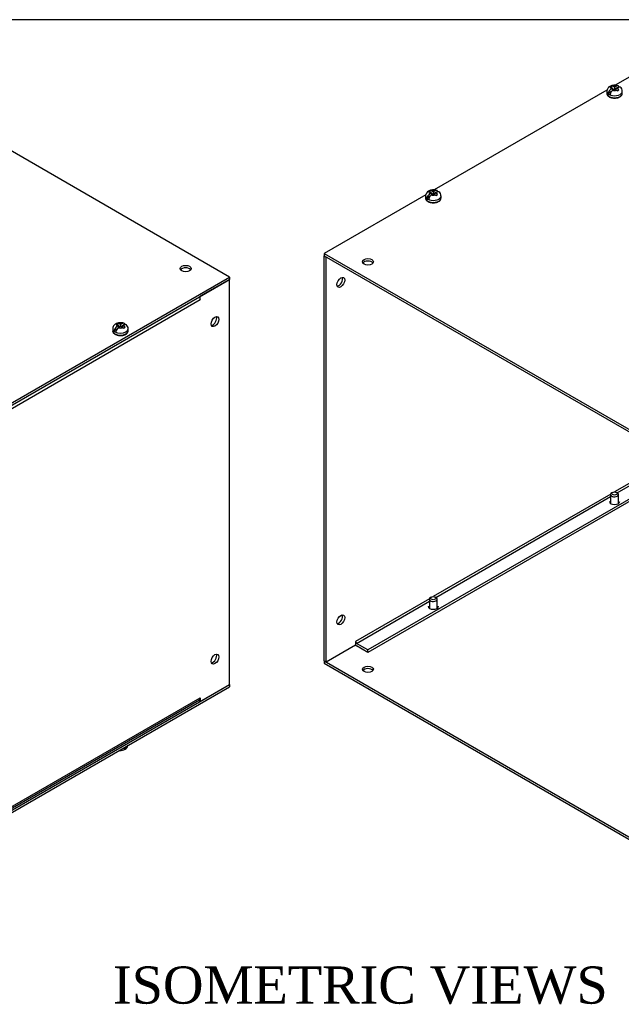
# Model space of a CAD drawing. Header units: inches. Extents: x 0 to 120, y -1 to 80.
# Tile 7 of 8: x 91 to 105, y 56 to 80. Entities that reach past the tile are written whole.
import ezdxf
from ezdxf.enums import TextEntityAlignment as Align

# ---------------------------------------------------------------- set-up
doc = ezdxf.new("R2010")
doc.units = ezdxf.units.IN
doc.header["$MEASUREMENT"] = 0
for name, color, linetype in [('COM55573-6', 7, 'Continuous'), ('COM55575-6', 7, 'Continuous'), ('Default', 7, 'Continuous'), ('SCS19491', 7, 'Continuous')]:
    doc.layers.add(name, color=color, linetype=linetype)
doc.styles.add('SEACAD_Times_New_Roman', font='times.ttf')

# ---------------------------------------------------------------- blocks, each defined once
blk = doc.blocks.new('SE6')
at = {"layer": 'COM55573-6', "color": 7, "linetype": 'Continuous'}
for p, q in [((106.483, 78.88), (105.042, 78.049)), ((104.841, 77.932), (100.657, 75.516)), ((100.455, 75.4), (97.998, 73.981)), ((97.998, 73.981), (106.585, 69.024)), ((97.998, 73.981), (97.998, 73.923)), ((97.998, 73.923), (106.585, 68.965)), ((97.998, 64.125), (106.585, 59.167)), ((97.998, 64.125), (97.998, 64.066)), ((97.998, 64.066), (106.585, 59.108))]:
    blk.add_line(p, q, dxfattribs=at)
for centre in [(99.058, 73.777), (99.058, 63.921)]:
    blk.add_ellipse(centre, major_axis=(0.133, 0), ratio=0.57735, dxfattribs=at)
for centre, major_axis, start_param, end_param in [((99.058, 73.719), (0.133, 0), 0.392819, 2.748773), ((105.025, 67.978), (0.125, 0), 3.141593, 6.283185), ((100.639, 65.445), (0.125, 0), 3.141593, 6.283185), ((99.058, 63.862), (0.133, 0), 0.392819, 2.748773)]:
    blk.add_ellipse(centre, major_axis=major_axis, ratio=0.57735, start_param=start_param, end_param=end_param, dxfattribs=at)
at = {"layer": 'COM55575-6', "color": 7, "linetype": 'Continuous'}
for p, q in [((97.998, 73.923), (98.049, 73.893)), ((97.998, 64.125), (97.998, 73.923)), ((98.049, 64.095), (98.049, 73.893)), ((106.325, 68.962), (105.025, 68.211)), ((105.089, 68.19), (106.351, 68.918)), ((106.534, 68.704), (99.058, 64.388)), ((106.534, 68.645), (99.058, 64.329)), ((104.931, 68.157), (100.639, 65.679)), ((100.704, 65.657), (104.93, 68.097)), ((100.545, 65.625), (98.756, 64.592)), ((98.781, 64.548), (100.544, 65.565)), ((98.756, 64.592), (98.756, 64.592)), ((98.756, 64.592), (98.756, 64.504)), ((99.058, 64.388), (98.781, 64.548)), ((98.756, 64.504), (98.049, 64.095)), ((99.058, 64.329), (98.781, 64.489)), ((99.058, 64.329), (99.058, 64.388)), ((97.998, 64.125), (98.049, 64.095))]:
    blk.add_line(p, q, dxfattribs=at)
for centre, major_axis in [((98.402, 73.281), (-0.067, -0.115)), ((98.402, 65.116), (-0.066, -0.115))]:
    blk.add_ellipse(centre, major_axis=major_axis, ratio=0.57735, dxfattribs=at)
for centre, major_axis, start_param, end_param in [((98.351, 73.31), (0.067, 0.115), 3.534412, 5.890366), ((98.351, 65.145), (0.067, 0.115), 3.534412, 5.890366), ((98.781, 64.577), (-0.018, 0.0312), 0.785398, 2.356194), ((98.781, 64.577), (-0.054, 0.0935), 2.015584, 2.356194)]:
    blk.add_ellipse(centre, major_axis=major_axis, ratio=0.57735, start_param=start_param, end_param=end_param, dxfattribs=at)
at = {"layer": 'SCS19491', "color": 7, "linetype": 'Continuous'}
for p, q in [((104.837, 77.904), (104.837, 77.855)), ((104.945, 77.894), (104.874, 77.853)), ((104.951, 78.032), (104.911, 78.006)), ((104.911, 78.006), (104.934, 77.998)), ((104.934, 77.998), (104.978, 77.975)), ((104.978, 77.975), (104.938, 77.952)), ((104.951, 77.989), (104.951, 78.032)), ((105.021, 77.999), (104.973, 78.025)), ((104.978, 77.925), (104.978, 77.975)), ((105.009, 77.944), (104.978, 77.961)), ((104.98, 77.927), (105.022, 77.951)), ((105.069, 78.027), (105.021, 77.999)), ((105.021, 77.999), (105.021, 77.95)), ((105.022, 77.951), (105.068, 77.927)), ((105.065, 77.963), (105.033, 77.945)), ((105.065, 77.976), (105.112, 78.003)), ((105.111, 77.951), (105.065, 77.976)), ((105.065, 77.929), (105.065, 77.976)), ((105.09, 77.912), (105.13, 77.938)), ((105.13, 77.938), (105.111, 77.951)), ((100.451, 75.372), (100.451, 75.323)), ((100.559, 75.362), (100.488, 75.321)), ((100.565, 75.5), (100.525, 75.474)), ((100.525, 75.474), (100.548, 75.466)), ((100.548, 75.466), (100.592, 75.443)), ((100.592, 75.443), (100.552, 75.419)), ((100.565, 75.457), (100.565, 75.5)), ((100.635, 75.467), (100.587, 75.493)), ((100.592, 75.393), (100.592, 75.443)), ((100.624, 75.412), (100.592, 75.428)), ((100.594, 75.395), (100.636, 75.419)), ((100.683, 75.495), (100.635, 75.467)), ((100.635, 75.467), (100.635, 75.418)), ((100.636, 75.419), (100.682, 75.395)), ((100.679, 75.431), (100.647, 75.413)), ((100.679, 75.444), (100.726, 75.471)), ((100.725, 75.419), (100.679, 75.444)), ((100.679, 75.396), (100.679, 75.444)), ((100.704, 75.379), (100.744, 75.405)), ((100.744, 75.405), (100.725, 75.419)), ((100.826, 75.323), (100.826, 75.372)), ((104.93, 68.149), (104.93, 67.931)), ((104.979, 68.2), (104.958, 68.188)), ((105.092, 68.188), (105.071, 68.2)), ((105.12, 67.931), (105.12, 68.149)), ((100.544, 65.617), (100.544, 65.398)), ((100.593, 65.668), (100.572, 65.656)), ((100.706, 65.656), (100.685, 65.668)), ((100.734, 65.398), (100.734, 65.617))]:
    blk.add_line(p, q, dxfattribs=at)
for centre, radius, start, end in [((104.97, 77.904), 0.131, 116.7226, 180.0322), ((105.015, 77.831), 0.144, 122.6431, 170.9725), ((105.023, 77.814), 0.236, 68.2523, 118.5284), ((105.058, 77.806), 0.144, 122.6435, 170.9722), ((104.938, 77.962), 0.0717, 61.1579, 79.3273), ((105.014, 77.827), 0.114, 48.339, 61.6041), ((105.089, 77.908), 0.121, 358.2288, 53.0458), ((100.637, 75.282), 0.236, 68.2523, 118.5284), ((100.584, 75.372), 0.131, 116.7226, 180.0322), ((100.629, 75.298), 0.144, 122.6431, 170.9725), ((100.672, 75.274), 0.144, 122.6435, 170.9722), ((100.552, 75.43), 0.0717, 61.1579, 79.3273), ((100.628, 75.294), 0.114, 48.339, 61.6041), ((100.703, 75.375), 0.121, 358.2288, 53.0458)]:
    blk.add_arc(centre, radius, start, end, dxfattribs=at)
for centre, major_axis, start_param, end_param in [((105.025, 77.904), (0.187, 0), 3.138529, 6.283185), ((105.025, 77.977), (0.0975, 0), 2.760151, 3.614224), ((105.025, 77.977), (0.0975, 0), 1.098165, 2.133766), ((105.025, 77.977), (-0.0975, 0), 1.098165, 2.03117), ((105.025, 77.977), (-0.0975, 0), 2.657556, 3.614224), ((105.025, 77.855), (-0.187, 0), 0, 3.141593), ((105.025, 77.916), (-0.186, 0), 0.623612, 0.947184), ((100.639, 75.445), (0.0975, 0), 1.098165, 2.133766), ((100.639, 75.372), (0.187, 0), 3.138529, 6.283185), ((100.639, 75.323), (-0.188, 0), 0, 3.141593), ((100.639, 75.384), (-0.186, 0), 0.623612, 0.947184), ((100.639, 75.445), (0.0975, 0), 2.760151, 3.614224), ((100.639, 75.445), (-0.0975, 0), 1.098165, 2.03117), ((100.639, 75.445), (-0.0975, 0), 2.657556, 3.614224), ((100.639, 75.372), (0.187, 0), 0, 0.001206), ((105.025, 68.149), (-0.095, 0), 5.497787, 6.283185), ((105.025, 68.149), (-0.095, 0), 0, 3.926991), ((100.639, 65.617), (-0.095, 0), 5.497787, 6.283185), ((100.639, 65.617), (-0.095, 0), 0, 3.926991)]:
    blk.add_ellipse(centre, major_axis=major_axis, ratio=0.57735, start_param=start_param, end_param=end_param, dxfattribs=at)
for centre in [(105.025, 68.174), (100.639, 65.642)]:
    blk.add_ellipse(centre, major_axis=(0.065, 0), ratio=0.57735, dxfattribs=at)
for points, knots in [([(105.133, 78.003), (105.133, 78.007), (105.132, 78.011), (105.129, 78.018), (105.128, 78.021), (105.124, 78.026), (105.122, 78.028), (105.117, 78.032), (105.114, 78.033), (105.108, 78.036), (105.105, 78.036), (105.098, 78.037), (105.095, 78.037), (105.088, 78.035), (105.084, 78.034), (105.077, 78.031), (105.073, 78.03), (105.069, 78.027)], [0, 0, 0, 0, 0.125, 0.125, 0.25, 0.25, 0.375, 0.375, 0.5, 0.5, 0.625, 0.625, 0.75, 0.75, 0.875, 0.875, 1, 1, 1, 1]), ([(105.112, 78.003), (105.115, 78.005), (105.119, 78.007), (105.127, 78.01), (105.13, 78.011), (105.137, 78.012), (105.141, 78.012), (105.147, 78.012), (105.151, 78.011), (105.156, 78.009), (105.159, 78.008), (105.162, 78.005), (105.162, 78.005), (105.162, 78.005)], [0, 0, 0, 0, 0.125, 0.125, 0.25, 0.25, 0.375, 0.375, 0.5, 0.5, 0.625, 0.625, 0.6401811, 0.6401811, 0.6401811, 0.6401811]), ([(104.839, 77.854), (104.839, 77.846), (104.839, 77.829), (104.855, 77.8), (104.883, 77.774), (104.923, 77.753), (104.971, 77.739), (105.025, 77.734), (105.078, 77.739), (105.122, 77.751), (105.143, 77.762), (105.152, 77.767)], [0, 0, 0, 0, 0.068187, 0.180815, 0.296191, 0.418819, 0.544665, 0.670297, 0.795938, 0.922297, 1, 1, 1, 1]), ([(105.152, 77.767), (105.16, 77.771), (105.178, 77.783), (105.2, 77.809), (105.213, 77.836), (105.211, 77.849), (105.211, 77.853)], [0, 0, 0, 0, 0.2011, 0.584088, 0.908309, 1, 1, 1, 1]), ([(100.748, 75.471), (100.747, 75.475), (100.746, 75.479), (100.743, 75.485), (100.742, 75.488), (100.738, 75.494), (100.736, 75.496), (100.731, 75.5), (100.728, 75.501), (100.722, 75.503), (100.719, 75.504), (100.712, 75.505), (100.709, 75.504), (100.702, 75.503), (100.698, 75.502), (100.691, 75.499), (100.687, 75.497), (100.683, 75.495)], [0, 0, 0, 0, 0.125, 0.125, 0.25, 0.25, 0.375, 0.375, 0.5, 0.5, 0.625, 0.625, 0.75, 0.75, 0.875, 0.875, 1, 1, 1, 1]), ([(100.453, 75.322), (100.453, 75.314), (100.453, 75.297), (100.469, 75.268), (100.497, 75.242), (100.537, 75.22), (100.585, 75.207), (100.639, 75.202), (100.692, 75.207), (100.736, 75.219), (100.757, 75.23), (100.766, 75.235)], [0, 0, 0, 0, 0.068187, 0.180815, 0.296191, 0.418819, 0.544665, 0.670297, 0.795938, 0.922297, 1, 1, 1, 1]), ([(100.726, 75.471), (100.729, 75.473), (100.733, 75.475), (100.741, 75.478), (100.744, 75.479), (100.751, 75.48), (100.755, 75.48), (100.762, 75.48), (100.765, 75.479), (100.77, 75.477), (100.773, 75.475), (100.776, 75.473), (100.776, 75.473), (100.777, 75.473)], [0, 0, 0, 0, 0.125, 0.125, 0.25, 0.25, 0.375, 0.375, 0.5, 0.5, 0.625, 0.625, 0.6401811, 0.6401811, 0.6401811, 0.6401811]), ([(100.766, 75.235), (100.774, 75.239), (100.792, 75.251), (100.815, 75.277), (100.827, 75.304), (100.825, 75.317), (100.825, 75.32)], [0, 0, 0, 0, 0.2011, 0.584088, 0.908309, 1, 1, 1, 1])]:
    blk.add_open_spline(points, degree=3, knots=knots, dxfattribs=at)
blk = doc.blocks.new('SE7')
at = {"layer": 'COM55573-6', "color": 7, "linetype": 'Continuous'}
for p, q in [((95.71, 73.41), (87.123, 78.368)), ((87.225, 68.511), (95.71, 73.41)), ((95.71, 73.41), (95.71, 73.351)), ((87.225, 68.452), (95.71, 73.351)), ((87.225, 58.654), (95.71, 63.553)), ((87.225, 58.596), (95.71, 63.495)), ((95.71, 63.553), (95.71, 63.495))]:
    blk.add_line(p, q, dxfattribs=at)
blk.add_ellipse((94.649, 73.614), major_axis=(-0.133, 0), ratio=0.57735, dxfattribs=at)
blk.add_ellipse((94.649, 73.555), major_axis=(-0.133, 0), ratio=0.57735, start_param=3.534412, end_param=5.890366, dxfattribs=at)
at = {"layer": 'COM55575-6', "color": 7, "linetype": 'Continuous'}
for p, q in [((95.71, 73.351), (95.003, 72.943)), ((95.71, 63.553), (95.71, 73.351)), ((95.003, 72.855), (95.003, 72.943)), ((95.003, 72.855), (87.433, 68.485)), ((95.003, 72.855), (95.003, 72.855)), ((95.003, 72.855), (95.003, 72.855)), ((95.003, 63.145), (95.71, 63.553)), ((87.433, 58.863), (95.003, 63.233)), ((87.433, 58.826), (94.981, 63.184)), ((94.958, 63.171), (95.003, 63.145)), ((95.003, 63.233), (95.003, 63.233)), ((95.003, 63.233), (95.003, 63.145))]:
    blk.add_line(p, q, dxfattribs=at)
for centre, major_axis, start_param, end_param in [((94.927, 72.899), (-0.054, 0.0935), 3.926991, 4.712389), ((95.306, 72.36), (0.066, 0.115), 3.534412, 5.890366), ((95.306, 64.195), (0.066, 0.115), 3.534412, 5.890366), ((94.927, 63.277), (-0.054, 0.0935), 3.141593, 3.926991)]:
    blk.add_ellipse(centre, major_axis=major_axis, ratio=0.57735, start_param=start_param, end_param=end_param, dxfattribs=at)
for centre, major_axis in [((95.357, 72.331), (-0.066, -0.115)), ((95.357, 64.166), (-0.067, -0.115))]:
    blk.add_ellipse(centre, major_axis=major_axis, ratio=0.57735, dxfattribs=at)
at = {"layer": 'SCS19491', "color": 7, "linetype": 'Continuous'}
for p, q in [((93.004, 72.291), (92.964, 72.266)), ((92.964, 72.266), (92.983, 72.259)), ((93.029, 72.234), (92.982, 72.207)), ((92.983, 72.259), (93.029, 72.234)), ((93.004, 72.247), (93.004, 72.291)), ((93.025, 72.182), (93.073, 72.21)), ((93.072, 72.258), (93.026, 72.283)), ((93.029, 72.185), (93.029, 72.234)), ((93.061, 72.203), (93.029, 72.22)), ((93.114, 72.282), (93.072, 72.258)), ((93.072, 72.258), (93.072, 72.209)), ((93.073, 72.21), (93.121, 72.185)), ((93.116, 72.223), (93.084, 72.204)), ((93.116, 72.235), (93.156, 72.258)), ((93.16, 72.211), (93.116, 72.235)), ((93.116, 72.188), (93.116, 72.235)), ((93.143, 72.17), (93.183, 72.194)), ((93.183, 72.194), (93.16, 72.211)), ((92.882, 72.159), (92.882, 72.11)), ((92.989, 72.15), (92.918, 72.108)), ((93.257, 72.11), (93.257, 72.159))]:
    blk.add_line(p, q, dxfattribs=at)
for centre, radius, start, end in [((93.06, 72.086), 0.144, 122.6431, 170.9725), ((93.102, 72.061), 0.144, 122.6435, 170.9722), ((92.989, 72.217), 0.0757, 61.1704, 78.6217), ((93.069, 72.088), 0.11, 47.8747, 61.5442), ((93.138, 72.163), 0.118, 357.5122, 54.3426), ((93.071, 62.194), 0.236, 265.334, 298.5283), ((93.124, 62.104), 0.131, 296.7292, 347.8653)]:
    blk.add_arc(centre, radius, start, end, dxfattribs=at)
for centre, major_axis, start_param, end_param in [((93.069, 72.232), (0.0975, 0), 2.657556, 3.614224), ((93.069, 72.232), (-0.0975, 0), 1.098165, 2.133766), ((93.069, 72.232), (0.0975, 0), 1.098165, 2.03117), ((93.069, 72.232), (-0.0975, 0), 2.760151, 3.614224), ((93.069, 72.159), (-0.187, 0), 0.001206, 3.138529), ((93.069, 72.11), (0.188, 0), 3.141593, 6.283185), ((93.069, 72.171), (-0.186, 0), 0.623612, 0.947184), ((93.069, 62.105), (0.188, 0), 5.002853, 5.992721)]:
    blk.add_ellipse(centre, major_axis=major_axis, ratio=0.57735, start_param=start_param, end_param=end_param, dxfattribs=at)
for points, knots in [([(93.156, 72.289), (93.155, 72.29), (93.14, 72.297), (93.104, 72.304), (93.051, 72.307), (92.997, 72.297), (92.95, 72.276), (92.914, 72.246), (92.891, 72.211), (92.881, 72.179), (92.883, 72.163), (92.883, 72.159)], [0, 0, 0, 0, 0.00843, 0.147872, 0.292168, 0.440471, 0.597094, 0.726399, 0.84782, 0.966863, 1, 1, 1, 1]), ([(93.178, 72.258), (93.177, 72.262), (93.176, 72.266), (93.174, 72.273), (93.172, 72.276), (93.168, 72.281), (93.166, 72.283), (93.161, 72.287), (93.158, 72.289), (93.153, 72.291), (93.149, 72.291), (93.143, 72.292), (93.139, 72.292), (93.132, 72.29), (93.129, 72.289), (93.121, 72.286), (93.117, 72.285), (93.114, 72.282)], [0, 0, 0, 0, 0.125, 0.125, 0.25, 0.25, 0.375, 0.375, 0.5, 0.5, 0.625, 0.625, 0.75, 0.75, 0.875, 0.875, 1, 1, 1, 1]), ([(93.156, 72.258), (93.16, 72.26), (93.164, 72.262), (93.171, 72.265), (93.175, 72.266), (93.182, 72.267), (93.185, 72.267), (93.192, 72.267), (93.195, 72.266), (93.201, 72.264), (93.204, 72.263), (93.206, 72.261), (93.207, 72.26), (93.207, 72.26)], [0, 0, 0, 0, 0.125, 0.125, 0.25, 0.25, 0.375, 0.375, 0.5, 0.5, 0.625, 0.625, 0.6404801, 0.6404801, 0.6404801, 0.6404801]), ([(92.883, 72.112), (92.883, 72.102), (92.883, 72.084), (92.901, 72.054), (92.93, 72.027), (92.97, 72.007), (93.019, 71.994), (93.073, 71.99), (93.126, 71.995), (93.175, 72.009), (93.216, 72.032), (93.243, 72.061), (93.257, 72.09), (93.255, 72.105), (93.255, 72.111)], [0, 0, 0, 0, 0.06316, 0.146003, 0.231308, 0.321893, 0.414587, 0.507103, 0.599658, 0.692774, 0.787109, 0.883004, 0.963836, 1, 1, 1, 1])]:
    blk.add_open_spline(points, degree=3, knots=knots, dxfattribs=at)
blk = doc.blocks.new('BORDER')
at = {"layer": 'Default', "color": 7, "linetype": 'Continuous'}
blk.add_line((0, 27.86), (-41.86, 27.86), dxfattribs=at)

msp = doc.modelspace()

# ---------------------------------------------------------------- block references
at = {"layer": 'Default', "color": 7, "xscale": 2.85, "yscale": 2.85, "zscale": 2.85}
msp.add_blockref('BORDER', (119.744, 0.233), dxfattribs=at)
at = {"layer": 'Default'}
for name in ['SE6', 'SE7']:
    msp.add_blockref(name, (0, 0), dxfattribs=at)

# ---------------------------------------------------------------- texts
at = {"layer": 'Default', "color": 7, "linetype": 'Continuous', "style": 'SEACAD_Times_New_Roman'}
msp.add_text('ISOMETRIC VIEWS', height=0.9, dxfattribs=at).set_placement((92.89, 56.733), align=Align.TOP_LEFT)

doc.saveas('drawing.dxf')
